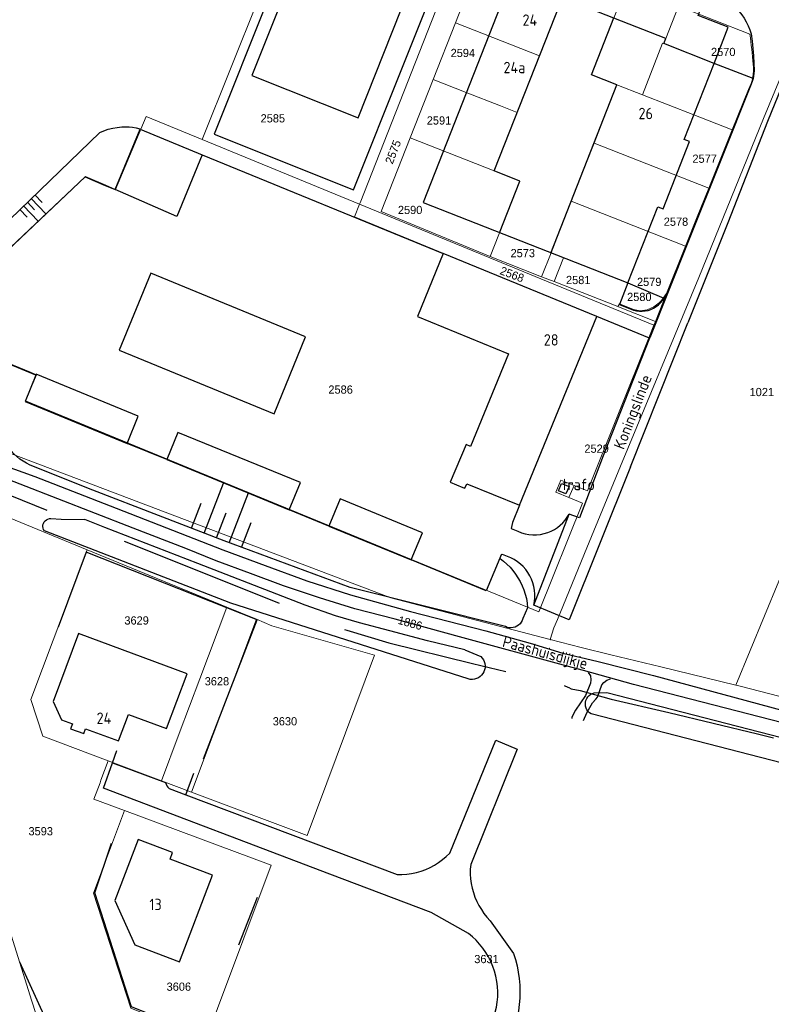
# Model space of a CAD drawing. Header units: metres. Extents: x 233829 to 239427, y 444283 to 448222.
# Tile 107 of 171: x 236817 to 236981, y 445769 to 445985. Entities that reach past the tile are written whole.
import ezdxf
from ezdxf.enums import TextEntityAlignment as Align

# ---------------------------------------------------------------- set-up
doc = ezdxf.new("R2010")
doc.units = ezdxf.units.M
doc.header["$MEASUREMENT"] = 0
doc.linetypes.add('DGN3', pattern=[54.868356, 36.578904, -18.289452])
for name, color, linetype in [('BIJGEBOUW', 4, 'Continuous'), ('Goud-kadastrale grenzen', 13, 'Continuous'), ('HEK', 253, 'Continuous'), ('HOOFDGEBOUW', 4, 'Continuous'), ('HUISNUMMER', 253, 'Continuous'), ('INSTEEKSLOOT', 153, 'Continuous'), ('KANTVERH', 253, 'Continuous'), ('KNTGESLVERH', 253, 'Continuous'), ('KNTONVERHARD', 253, 'Continuous'), ('MUUR', 253, 'Continuous'), ('OVLIJNOBJ', 253, 'Continuous'), ('RASTER', 253, 'Continuous'), ('STRAATNAAM', 253, 'Continuous'), ('TALUD', 253, 'Continuous'), ('TUSSENMUUR', 253, 'Continuous')]:
    doc.layers.add(name, color=color, linetype=linetype)
for name, color, linetype, lineweight in [('G01 kadestrale perceelsgrens', 73, 'Continuous', 0), ('G02 kadestrale sectiegrens', 73, 'DGN3', 30), ('Z01 perceelnummer', 73, 'Continuous', 13)]:
    doc.layers.add(name, color=color, linetype=linetype, lineweight=lineweight)
doc.styles.get("Standard").update_dxf_attribs({"font": 'iso.shx'})
doc.styles.add('Styledgn001', font='dgn001.shx')

# ---------------------------------------------------------------- blocks, each defined once
blk = doc.blocks.new('TA', base_point=(75009.5, 300012))
for p, q in [((75009.5, 300012.5), (75010, 300012.5)), ((75009.5, 300012.25), (75010.5, 300012.25)), ((75009.5, 300012), (75010, 300012)), ((75009.5, 300011.75), (75010.5, 300011.75)), ((75009.5, 300011.5), (75010, 300011.5))]:
    blk.add_line(p, q)
blk = doc.blocks.new('A$C1532452F')
at = {"layer": 'G01 kadestrale perceelsgrens'}
for p, q in [((236873.337, 446000), (236856.745, 445958.687)), ((236912.275, 445984.249), (236918.473, 446000)), ((236958.378, 445980.819), (236961.157, 445987.889)), ((236961.157, 445987.889), (236976.775, 445981.762)), ((236907.38, 445971.807), (236912.275, 445984.249)), ((236912.275, 445984.249), (236930.705, 445977.001)), ((236953.225, 445968.447), (236957.66, 445979.762)), ((236930.705, 445977.001), (236925.813, 445964.571)), ((236902.35, 445959.023), (236907.38, 445971.807)), ((236947.654, 445970.618), (236942.658, 445957.892)), ((236953.225, 445968.447), (236947.654, 445970.618)), ((236972.923, 445960.752), (236976.484, 445969.625)), ((236964.518, 445964.046), (236953.225, 445968.447)), ((236856.745, 445958.687), (236844.521, 445963.712)), ((236925.813, 445964.571), (236920.776, 445951.773)), ((236964.518, 445964.046), (236972.923, 445960.752)), ((236967.811, 445948.017), (236972.923, 445960.752)), ((236891.261, 445944.497), (236856.745, 445958.687)), ((236920.776, 445951.773), (236902.35, 445959.023)), ((236942.658, 445957.892), (236937.652, 445945.14)), ((236942.658, 445957.892), (236967.811, 445948.017)), ((236920.776, 445951.773), (236926.411, 445949.556)), ((236926.411, 445949.556), (236919.908, 445933.037)), ((236891.261, 445944.497), (236890.163, 445941.705)), ((236919.801, 445932.764), (236891.261, 445944.497)), ((236937.652, 445945.14), (236933.216, 445933.84)), ((236937.652, 445945.14), (236962.708, 445935.303)), ((236954.641, 445915.197), (236890.163, 445941.705)), ((236958.542, 445924.921), (236962.708, 445935.303)), ((236930.989, 445928.165), (236919.801, 445932.764)), ((236919.908, 445933.037), (236931.166, 445928.618)), ((236933.216, 445933.84), (236931.166, 445928.618)), ((236933.216, 445933.84), (236935.937, 445932.772)), ((236933.878, 445927.553), (236935.937, 445932.772)), ((236931.166, 445928.618), (236933.878, 445927.553)), ((236955.758, 445917.982), (236930.989, 445928.165)), ((236933.878, 445927.553), (236947.869, 445922.055)), ((236956.098, 445918.83), (236958.542, 445924.921)), ((236948.214, 445922.673), (236947.869, 445922.055)), ((236947.869, 445922.055), (236947.971, 445922.021)), ((236947.971, 445922.021), (236956.098, 445918.83)), ((236954.641, 445915.197), (236955.758, 445917.982)), ((236955.758, 445917.982), (236956.098, 445918.83)), ((236954.641, 445915.197), (236941.189, 445881.675)), ((237000, 445902.885), (236973.686, 445839.152)), ((236790.413, 445885.723), (236831.598, 445868.808)), ((236938.252, 445882.854), (236935.371, 445884.011)), ((236937.129, 445880.23), (236938.252, 445882.854)), ((236938.252, 445882.854), (236941.189, 445881.675)), ((236940.105, 445878.973), (236930.555, 445855.175)), ((236937.129, 445880.23), (236940.105, 445878.973)), ((236862.172, 445856.251), (236831.598, 445868.808)), ((236941.079, 445869.227), (236934.609, 445853.51)), ((236856.275, 445840.556), (236862.172, 445856.251)), ((236868.648, 445853.591), (236862.172, 445856.251)), ((236854.428, 445815.733), (236868.648, 445853.591)), ((236934.609, 445853.51), (236933.867, 445851.706)), ((236933.867, 445851.706), (236933.023, 445849.176)), ((236851.773, 445828.573), (236856.275, 445840.556)), ((236851.773, 445828.573), (236847.872, 445818.189)), ((236836.191, 445822.566), (236847.872, 445818.189)), ((236847.872, 445818.189), (236854.428, 445815.733)), ((236833.039, 445814.205), (236839.781, 445811.703))]:
    blk.add_line(p, q, dxfattribs=at)
at = {"layer": 'G01 kadestrale perceelsgrens', "flags": 128}
for points in [[(236913.099, 446000), (236891.364, 445944.759), (236891.261, 445944.497)], [(236938.41, 445996.812), (236935.189, 445988.641), (236935.273, 445988.608), (236930.705, 445977.001)], [(236949.739, 445992.368), (236942.063, 445972.813), (236947.654, 445970.618)], [(236957.66, 445979.762), (236957.922, 445979.659), (236958.378, 445980.819)], [(236984.72, 445975.21), (236979.797, 445963.234), (236965.569, 445928.409), (236948.432, 445887.09), (236941.079, 445869.227)], [(236907.38, 445971.807), (236914.654, 445968.951), (236922.151, 445966.008), (236925.813, 445964.571)], [(236844.521, 445963.712), (236837.807, 445947.741), (236835.663, 445948.648), (236831.216, 445950.531), (236802.633, 445923.522), (236807.527, 445912.463), (236819.144, 445907.667), (236820.442, 445907.143), (236818.037, 445901.39), (236930.555, 445855.175)], [(236919.908, 445933.037), (236903.242, 445939.881), (236895.99, 445942.859), (236896.017, 445942.928), (236902.35, 445959.023)], [(236962.708, 445935.303), (236965.272, 445941.691), (236967.811, 445948.017)], [(236958.542, 445924.921), (236957.438, 445923.427), (236956.917, 445922.913), (236955.726, 445921.993), (236954.315, 445921.373), (236952.766, 445921.159), (236951.27, 445921.439), (236948.214, 445922.673)], [(236811.308, 445891.201), (236898.091, 445858.294), (236933.023, 445849.176)], [(236783.145, 445883.383), (236790.516, 445861.858), (236803.894, 445819.35), (236819.428, 445769.957), (236829.453, 445739.072), (236849.711, 445678.635)], [(236935.371, 445884.011), (236934.273, 445881.436), (236937.129, 445880.23)], [(236831.598, 445868.808), (236819.219, 445835.998), (236821.853, 445827.938), (236836.191, 445822.566)], [(236868.648, 445853.591), (236872.047, 445852.152), (236894.574, 445845.742), (236879.763, 445806.215), (236854.428, 445815.733)], [(236933.023, 445849.176), (236939.842, 445847.381), (236946.355, 445845.779), (236957.261, 445843.128), (236973.686, 445839.152)], [(236973.686, 445839.152), (236974.628, 445838.924), (236991.901, 445834.468)], [(236836.191, 445822.566), (236834.609, 445818.333), (236834.4, 445817.772), (236833.039, 445814.205)], [(236854.116, 445752.301), (236850.004, 445764.8), (236841.16, 445768.421), (236833.003, 445793.615), (236839.781, 445811.703)], [(236839.781, 445811.703), (236871.909, 445799.697), (236854.116, 445752.301)]]:
    blk.add_lwpolyline(points, dxfattribs=at)
at = {"layer": 'G01 kadestrale perceelsgrens'}
for centre, major_axis, end_param in [((236848.164, 445963.623), (129.373, 11.508), 0.0513951), ((236968.084, 445974.085), (8.4, -4.46), 0.5983279)]:
    blk.add_ellipse(centre, major_axis=major_axis, ratio=1, start_param=0, end_param=end_param, dxfattribs=at)
at = {"layer": 'G02 kadestrale sectiegrens'}
for p, q in [((236936.125, 445839.059), (236936.935, 445838.726)), ((236936.935, 445838.726), (236937.093, 445838.641)), ((236937.093, 445838.641), (236937.647, 445838.342)), ((236937.647, 445838.342), (236939.614, 445837.988)), ((236939.614, 445837.988), (236946.387, 445836.042))]:
    blk.add_line(p, q, dxfattribs=at)
at = {"layer": 'G02 kadestrale sectiegrens', "flags": 128}
for points in [[(236788.957, 445891.48), (236802.161, 445885.756), (236824.115, 445876.909), (236853.398, 445865.197), (236887.93, 445851.369)], [(236887.93, 445851.369), (236888.45, 445851.223), (236897.704, 445848.382), (236916.031, 445843.901), (236936.125, 445839.059)], [(236946.387, 445836.042), (236959.005, 445833.13), (236978.491, 445828.475), (236995.443, 445824.252)]]:
    blk.add_lwpolyline(points, dxfattribs=at)
at = {"layer": 'G01 kadestrale perceelsgrens', "style": 'Styledgn001'}
for s, rotation, p in [('2575', 68.85087, (236898.611, 445955.942)), ('2568', 339.31647, (236924.685, 445929.113)), ('1886', 344.33789, (236902.347, 445852.76))]:
    blk.add_text(s, height=1.8, rotation=rotation, dxfattribs=at).set_placement(p, align=Align.MIDDLE_CENTER)
at = {"layer": 'Z01 perceelnummer', "linetype": 'Continuous', "lineweight": 13, "style": 'Styledgn001'}
for s, p in [('2594', (236913.895, 445977.619)), ('2570', (236970.955, 445977.84)), ('2585', (236872.26, 445963.301)), ('2591', (236908.67, 445962.836)), ('2577', (236966.879, 445954.456)), ('2590', (236902.342, 445943.232)), ('2578', (236960.597, 445940.658)), ('2573', (236927.027, 445933.783)), ('2581', (236939.179, 445927.89)), ('2579', (236954.728, 445927.478)), ('2580', (236952.566, 445924.183)), ('2586', (236887.113, 445903.889)), ('1021', (236979.406, 445903.346)), ('2529', (236943.202, 445890.949)), ('3629', (236842.412, 445853.315)), ('3628', (236860.013, 445840)), ('3630', (236874.91, 445831.233)), ('3593', (236821.399, 445807.154)), ('3631', (236919.074, 445779.153)), ('3606', (236851.661, 445773.103))]:
    blk.add_text(s, height=1.8, dxfattribs=at).set_placement(p, align=Align.MIDDLE_CENTER)

msp = doc.modelspace()

# ---------------------------------------------------------------- linework, layer by layer
at = {"layer": 'BIJGEBOUW'}
msp.add_lwpolyline([(236934.86, 445881.7), (236935.53, 445883.33), (236937.17, 445882.66), (236936.49, 445881.02), (236934.86, 445881.7)], dxfattribs=at)
at = {"layer": 'HEK'}
msp.add_line((236864.82, 445782.3), (236868.92, 445792.74), dxfattribs=at)
for points in [[(236857.09, 445823.03), (236868.81, 445853.45), (236831.36, 445868.28), (236825.25, 445851.85)], [(236849.23, 445765.5), (236841.32, 445768.67), (236833.26, 445793.66), (236836.93, 445804.52)]]:
    msp.add_lwpolyline(points, dxfattribs=at)
at = {"layer": 'HOOFDGEBOUW'}
for p, q in [((236909.6, 445933.72), (236903.93, 445919.93)), ((236943.27, 445919.87), (236909.6, 445933.72)), ((236903.93, 445919.93), (236923.9, 445911.72)), ((236926.3, 445878.58), (236943.27, 445919.87)), ((236923.9, 445911.72), (236915.57, 445891.45)), ((236914.59, 445891.85), (236911.1, 445883.61)), ((236915.57, 445891.45), (236914.59, 445891.85)), ((236911.1, 445883.61), (236913.86, 445882.47)), ((236914.35, 445882.27), (236914.76, 445883.26)), ((236914.76, 445883.26), (236926.3, 445878.58)), ((236913.86, 445882.47), (236914.35, 445882.27))]:
    msp.add_line(p, q, dxfattribs=at)
for points in [[(236882.51, 446009.81), (236867.68, 445972.66), (236890.94, 445963.38), (236906, 446001.37), (236894.15, 446006.14), (236893.8, 446005.28), (236882.51, 446009.81)], [(236923.9, 445992.5), (236905.19, 445944.84), (236950.02, 445927.24)], [(236968.94, 445975.34), (236957.92, 445979.66), (236958.38, 445980.82), (236935.62, 445989.77), (236934.98, 445988.14), (236923.9, 445992.5)], [(236950.02, 445927.24), (236956.6, 445943.92), (236957.76, 445943.47), (236963.57, 445958.19), (236962.4, 445958.65), (236968.94, 445975.34)], [(236837.73, 445947.7), (236843.21, 445960.95), (236856.79, 445955.33), (236851.2, 445941.82), (236837.73, 445947.7)], [(236872.52, 445898.58), (236879.44, 445915.44), (236845.55, 445929.38), (236838.62, 445912.52), (236872.52, 445898.58)], [(236820.43, 445907.25), (236820.36, 445907.07), (236817.97, 445901.26), (236840.34, 445892.1), (236842.79, 445898.08), (236820.43, 445907.25)], [(236849.04, 445888.54), (236864.18, 445882.34), (236875.86, 445877.53), (236878.31, 445883.5), (236851.48, 445894.51), (236849.04, 445888.54)], [(236884.56, 445873.95), (236902.54, 445866.56), (236905.05, 445872.53), (236887.01, 445879.93), (236884.56, 445873.95)], [(236824.11, 445835.55), (236825.92, 445831.58), (236828.36, 445830.68), (236827.96, 445829.6), (236830.83, 445828.52), (236831.24, 445829.61), (236838.43, 445826.94), (236840.61, 445832.75), (236848.96, 445829.63), (236853.47, 445841.61), (236829.71, 445850.49), (236824.11, 445835.55)], [(236837.67, 445791.99), (236842.05, 445782.24), (236851.82, 445778.54), (236859.03, 445797.54), (236849.74, 445801.06), (236850.27, 445802.46), (236842.72, 445805.32), (236837.67, 445791.99)]]:
    msp.add_lwpolyline(points, dxfattribs=at)
at = {"layer": 'INSTEEKSLOOT'}
for p, q in [((236933.02, 445849.18), (236933.09, 445849.16)), ((236933.09, 445849.16), (236933.12, 445849.28)), ((236914.32, 445846.87), (236917.82, 445845.42))]:
    msp.add_line(p, q, dxfattribs=at)
for points in [[(236822.22, 445872.92), (236822.04, 445873.22), (236821.92, 445873.55), (236821.88, 445873.9), (236821.9, 445874.24), (236822, 445874.58), (236822.16, 445874.89), (236822.38, 445875.15), (236822.65, 445875.37), (236822.96, 445875.53), (236823.29, 445875.63), (236823.64, 445875.65)], [(236823.64, 445875.65), (236825.89, 445875.53), (236831.1, 445875.4)], [(236914.32, 445846.87), (236906.17, 445848.89), (236897.89, 445851.05), (236891.22, 445852.8), (236885.97, 445854.33), (236879.33, 445856.68), (236855.83, 445865.76), (236835.46, 445873.65), (236831.1, 445875.4)], [(236915.08, 445840.5), (236863.07, 445857.14), (236822.22, 445872.92)], [(236917.82, 445845.42), (236918.14, 445845.09), (236918.39, 445844.72), (236918.59, 445844.3), (236918.72, 445843.86), (236918.77, 445843.41), (236918.76, 445842.96), (236918.67, 445842.51), (236918.52, 445842.08), (236918.29, 445841.68), (236918.01, 445841.32), (236917.68, 445841.01), (236917.3, 445840.76), (236916.88, 445840.57), (236916.44, 445840.44), (236915.99, 445840.39), (236915.53, 445840.41), (236915.08, 445840.5)], [(236942.01, 445832.86), (236941.65, 445833.1), (236941.34, 445833.4), (236941.09, 445833.75), (236940.9, 445834.14), (236940.79, 445834.55), (236940.74, 445834.98), (236940.77, 445835.41), (236940.87, 445835.82), (236941.04, 445836.22), (236941.27, 445836.58), (236941.56, 445836.89), (236941.91, 445837.15), (236942.29, 445837.34), (236942.7, 445837.47)], [(236942.7, 445837.47), (236945.48, 445837.51), (237031.37, 445815.44), (237032.28, 445813.95), (237032.42, 445812.53), (237031.75, 445810.67), (237030.07, 445810.18), (236942.01, 445832.86)], [(236816.78, 445778.57), (236824.36, 445761.87), (236830.82, 445747.5), (236835.45, 445732.08), (236840.83, 445707.35)]]:
    msp.add_lwpolyline(points, dxfattribs=at)
at = {"layer": 'KANTVERH'}
for p, q in [((236977.5, 445971.99), (236968.94, 445975.34)), ((236985.98, 445975.65), (236980.66, 445962.61)), ((236977.09, 445970.75), (236970.56, 445954.51)), ((236980.66, 445962.61), (236971.95, 445940.38)), ((236970.56, 445954.51), (236963.2, 445936.08)), ((236971.95, 445940.38), (236963.21, 445918.49)), ((236963.2, 445936.08), (236954.87, 445915.21)), ((236950.02, 445927.24), (236957.97, 445923.93)), ((236954.83, 445915.12), (236943.27, 445919.87)), ((236950.64, 445886.98), (236963.21, 445918.49)), ((236954.83, 445915.12), (236944.61, 445889.37)), ((236954.87, 445915.21), (236954.83, 445915.12)), ((236929.44, 445856.63), (236937.17, 445876.62)), ((236924.47, 445873.45), (236925.96, 445872.84)), ((236923.65, 445867.35), (236922.61, 445867.76)), ((236837.16, 445822.15), (236838.05, 445824.85)), ((236837.16, 445822.15), (236848.75, 445817.82)), ((236853.2, 445815.09), (236854.98, 445819.84)), ((236849.52, 445816.48), (236853.2, 445815.09)), ((236853.2, 445815.09), (236899.47, 445797.64)), ((236919.87, 445787.56), (236925.01, 445780.39))]:
    msp.add_line(p, q, dxfattribs=at)
for points in [[(236968.94, 445975.34), (236972.06, 445983.24), (236965.48, 445985.8), (236965.98, 445987.16), (236970.63, 445989.19), (236970.75, 445989.6)], [(236970.75, 445989.6), (236971.56, 445989.14), (236972.34, 445988.61), (236973.08, 445988.03), (236973.77, 445987.4), (236974.41, 445986.72), (236974.99, 445985.99), (236975.53, 445985.22), (236976, 445984.41), (236976.41, 445983.57), (236976.76, 445982.71), (236977.05, 445981.81)], [(236977.05, 445981.81), (236977.29, 445980.21), (236977.47, 445978.59), (236977.61, 445976.97), (236977.68, 445975.35), (236977.7, 445973.72)], [(236977.7, 445973.72), (236977.68, 445973.14), (236977.61, 445972.56), (236977.5, 445971.99)], [(236977.5, 445971.99), (236977.32, 445971.36), (236977.09, 445970.75)], [(236950.02, 445927.24), (236948.19, 445922.5), (236951.3, 445921.26)], [(236951.3, 445921.26), (236951.92, 445921.12), (236952.57, 445921.04), (236953.21, 445921.03), (236953.85, 445921.1), (236954.48, 445921.24), (236955.09, 445921.44), (236955.68, 445921.72), (236956.23, 445922.05), (236956.74, 445922.45), (236957.2, 445922.89), (236957.61, 445923.39), (236957.97, 445923.93)], [(236944.61, 445889.37), (236939.48, 445875.79), (236937.17, 445876.62)], [(236950.64, 445886.98), (236937.17, 445853.47), (236929.44, 445856.63)], [(236932.52, 445872.59), (236933.25, 445872.88), (236933.95, 445873.24), (236934.61, 445873.67), (236935.23, 445874.16), (236935.8, 445874.7), (236936.32, 445875.3), (236936.78, 445875.94), (236937.17, 445876.62)], [(236925.96, 445872.84), (236926.74, 445872.54), (236927.55, 445872.31), (236928.38, 445872.16), (236929.21, 445872.09), (236930.05, 445872.09), (236930.89, 445872.18), (236931.71, 445872.34), (236932.52, 445872.59)], [(236929.44, 445856.63), (236929.59, 445857.45), (236929.67, 445858.28), (236929.68, 445859.11), (236929.61, 445859.94), (236929.46, 445860.76), (236929.24, 445861.57), (236928.95, 445862.34), (236928.58, 445863.09), (236928.16, 445863.81), (236927.67, 445864.48), (236927.11, 445865.1), (236926.51, 445865.68), (236925.86, 445866.19), (236925.16, 445866.65), (236924.42, 445867.03), (236923.65, 445867.35)], [(236911.03, 445802.38), (236921.12, 445827.09), (236925.79, 445825.15), (236915.61, 445799.84)], [(236915.11, 445784.77), (236906.96, 445789.32), (236884.73, 445797.76), (236835.14, 445816.56), (236837.16, 445822.15)], [(236848.75, 445817.82), (236848.87, 445817.45), (236849.04, 445817.09), (236849.26, 445816.77), (236849.52, 445816.48)], [(236899.47, 445797.64), (236900.54, 445797.64), (236901.61, 445797.72), (236902.67, 445797.87), (236903.72, 445798.1), (236904.75, 445798.4), (236905.76, 445798.77), (236906.73, 445799.22), (236907.68, 445799.72), (236908.58, 445800.3), (236909.45, 445800.93), (236910.26, 445801.63), (236911.03, 445802.38)], [(236915.61, 445799.84), (236915.53, 445798.81), (236915.53, 445797.77), (236915.6, 445796.74), (236915.74, 445795.72), (236915.94, 445794.71), (236916.21, 445793.72), (236916.55, 445792.74), (236916.95, 445791.79), (236917.42, 445790.87), (236917.95, 445789.98), (236918.53, 445789.13), (236919.17, 445788.32), (236919.87, 445787.56)], [(236919.8, 445764.3), (236920.28, 445765.33), (236920.68, 445766.4), (236921.01, 445767.49), (236921.26, 445768.59), (236921.43, 445769.72), (236921.53, 445770.85), (236921.55, 445771.99), (236921.48, 445773.13), (236921.35, 445774.26), (236921.13, 445775.37), (236920.84, 445776.47), (236920.47, 445777.55), (236920.03, 445778.6), (236919.52, 445779.62), (236918.94, 445780.59), (236918.29, 445781.53), (236917.58, 445782.42), (236916.81, 445783.26), (236915.99, 445784.04), (236915.11, 445784.77)], [(236925.01, 445780.39), (236925.43, 445779.03), (236925.78, 445777.66), (236926.05, 445776.27), (236926.25, 445774.87), (236926.37, 445773.45), (236926.41, 445772.04), (236926.37, 445770.62), (236926.25, 445769.21), (236926.06, 445767.8), (236925.79, 445766.41), (236925.45, 445765.03), (236925.02, 445763.68), (236924.53, 445762.35), (236923.96, 445761.05), (236923.33, 445759.79)]]:
    msp.add_lwpolyline(points, dxfattribs=at)
at = {"layer": 'KNTGESLVERH'}
msp.add_lwpolyline([(236880.84, 446024.91), (236883.22, 446019.48), (236859.4, 445959.8), (236889.93, 445947.63), (236911.41, 446001.42)], dxfattribs=at)
at = {"layer": 'KNTONVERHARD'}
for points in [[(236796.95, 445893.16), (236820.14, 445884.88), (236837.97, 445877.93), (236861.28, 445868.8), (236870.6, 445865.35), (236879.71, 445861.96), (236889.27, 445858.92), (236902.41, 445855.27)], [(236991.33, 445828.98), (236971.43, 445834.13), (236951.28, 445839.32), (236940.31, 445842.32), (236936.73, 445843.34), (236913.13, 445849.75), (236899.08, 445853.59), (236890.25, 445855.88), (236882.46, 445858.26), (236874.57, 445860.93), (236867.38, 445863.57), (236859.83, 445866.4), (236853.19, 445869.1), (236841.69, 445873.5), (236808.55, 445886.36)], [(236902.41, 445855.27), (236918.92, 445851.05), (236928.63, 445848.32), (236935.8, 445846.18), (236943.58, 445844.31), (236955.65, 445841.28), (237035.4, 445819.73)], [(236941.38, 445841.95), (236941.85, 445841.2), (236941.92, 445840.3), (236941.89, 445839.55), (236940.74, 445836.91), (236938.61, 445833.7), (236937.8, 445832.12), (236937.8, 445831.82)], [(236940.32, 445831.38), (236941.04, 445833.1), (236941.71, 445834.27), (236942.29, 445835.24), (236943.02, 445836.06), (236943.41, 445836.52), (236944.35, 445839.21), (236944.79, 445839.72), (236945.48, 445840.24), (236946.28, 445840.51)]]:
    msp.add_lwpolyline(points, dxfattribs=at)
at = {"layer": 'MUUR'}
for p, q in [((236849.04, 445888.54), (236840.34, 445892.1)), ((236884.56, 445873.95), (236875.86, 445877.53))]:
    msp.add_line(p, q, dxfattribs=at)
for points in [[(236820.36, 445907.07), (236807.42, 445912.4), (236802.49, 445923.49), (236831.11, 445950.48), (236835.54, 445948.62), (236837.73, 445947.7)], [(236926.3, 445878.58), (236924.76, 445874.8), (236924.47, 445873.45)], [(236922.36, 445867.86), (236919.02, 445859.79), (236902.54, 445866.56)]]:
    msp.add_lwpolyline(points, dxfattribs=at)
at = {"layer": 'OVLIJNOBJ'}
msp.add_line((236928.05, 445856.11), (236927.05, 445853.73), dxfattribs=at)
for points in [[(236834.34, 445960.2), (236835.26, 445960.58), (236836.21, 445960.9), (236837.17, 445961.14), (236838.16, 445961.32), (236839.15, 445961.43)], [(236839.15, 445961.43), (236839.95, 445961.46), (236840.75, 445961.42), (236841.54, 445961.34), (236842.33, 445961.19), (236843.1, 445960.99)], [(236793.38, 445919.55), (236812.39, 445939.04), (236834.34, 445960.2)], [(236819.06, 445887.35), (236818.28, 445887.74), (236817.53, 445888.18), (236816.82, 445888.68), (236816.15, 445889.24), (236815.52, 445889.84), (236814.94, 445890.5), (236814.42, 445891.19), (236813.95, 445891.93), (236813.53, 445892.69), (236813.18, 445893.49), (236812.89, 445894.31)], [(236923.21, 445851.97), (236889.23, 445860.53), (236861.63, 445870.73), (236832.85, 445881.84), (236819.06, 445887.35)], [(236922.07, 445866.9), (236922.83, 445866.3), (236923.55, 445865.66), (236924.23, 445864.97), (236924.86, 445864.24), (236925.45, 445863.47), (236925.98, 445862.67), (236926.46, 445861.83)], [(236926.46, 445861.83), (236926.9, 445860.93), (236927.27, 445860.01), (236927.58, 445859.06), (236927.81, 445858.09), (236927.97, 445857.1), (236928.05, 445856.11)], [(236927.05, 445853.73), (236926.91, 445853.32), (236926.7, 445852.93), (236926.43, 445852.58), (236926.11, 445852.28), (236925.74, 445852.04), (236925.35, 445851.86), (236924.92, 445851.74), (236924.48, 445851.69), (236924.05, 445851.71), (236923.62, 445851.81), (236923.21, 445851.97)]]:
    msp.add_lwpolyline(points, dxfattribs=at)
at = {"layer": 'RASTER'}
msp.add_line((236856.79, 445955.33), (236909.6, 445933.72), dxfattribs=at)
at = {"layer": 'TUSSENMUUR'}
for points in [[(236921.95, 445938.21), (236926.41, 445949.56), (236920.78, 445951.77), (236935.27, 445988.61)], [(236933.2, 445933.79), (236947.65, 445970.62), (236942.06, 445972.81), (236946.96, 445985.3)]]:
    msp.add_lwpolyline(points, dxfattribs=at)

# ---------------------------------------------------------------- block references
at = {"layer": 'Goud-kadastrale grenzen', "linetype": 'Continuous'}
msp.add_blockref('A$C1532452F', (0, 0), dxfattribs=at)
at = {"layer": 'TALUD'}
for p, xscale, yscale, rotation in [((236818.47, 445944.91), 4.62, 4.62, 313.93), ((236859.95, 445871.38), 11.75, 11.75, 68.896)]:
    msp.add_blockref('TA', p, dxfattribs=dict(at, xscale=xscale, yscale=yscale, rotation=rotation))

# ---------------------------------------------------------------- texts
at = {"layer": 'HUISNUMMER'}
for s, p in [('24', (236926.97, 445983.56)), ('24a', (236922.8, 445973.18)), ('26', (236952.39, 445963.11)), ('28', (236931.63, 445913.52)), ('trafo', (236935.69, 445881.85)), ('24', (236833.65, 445830.66)), ('13', (236845.21, 445789.86))]:
    msp.add_text(s, height=2.5, dxfattribs=at).set_placement(p)
at = {"layer": 'STRAATNAAM'}
for s, rotation, p in [('Koningslinde', 68.8801, (236949.19, 445890.57)), ('Paashuisdijkje', 344.7549, (236922.4, 445847.61))]:
    msp.add_text(s, height=2.5, rotation=rotation, dxfattribs=at).set_placement(p)

doc.saveas('drawing.dxf')
